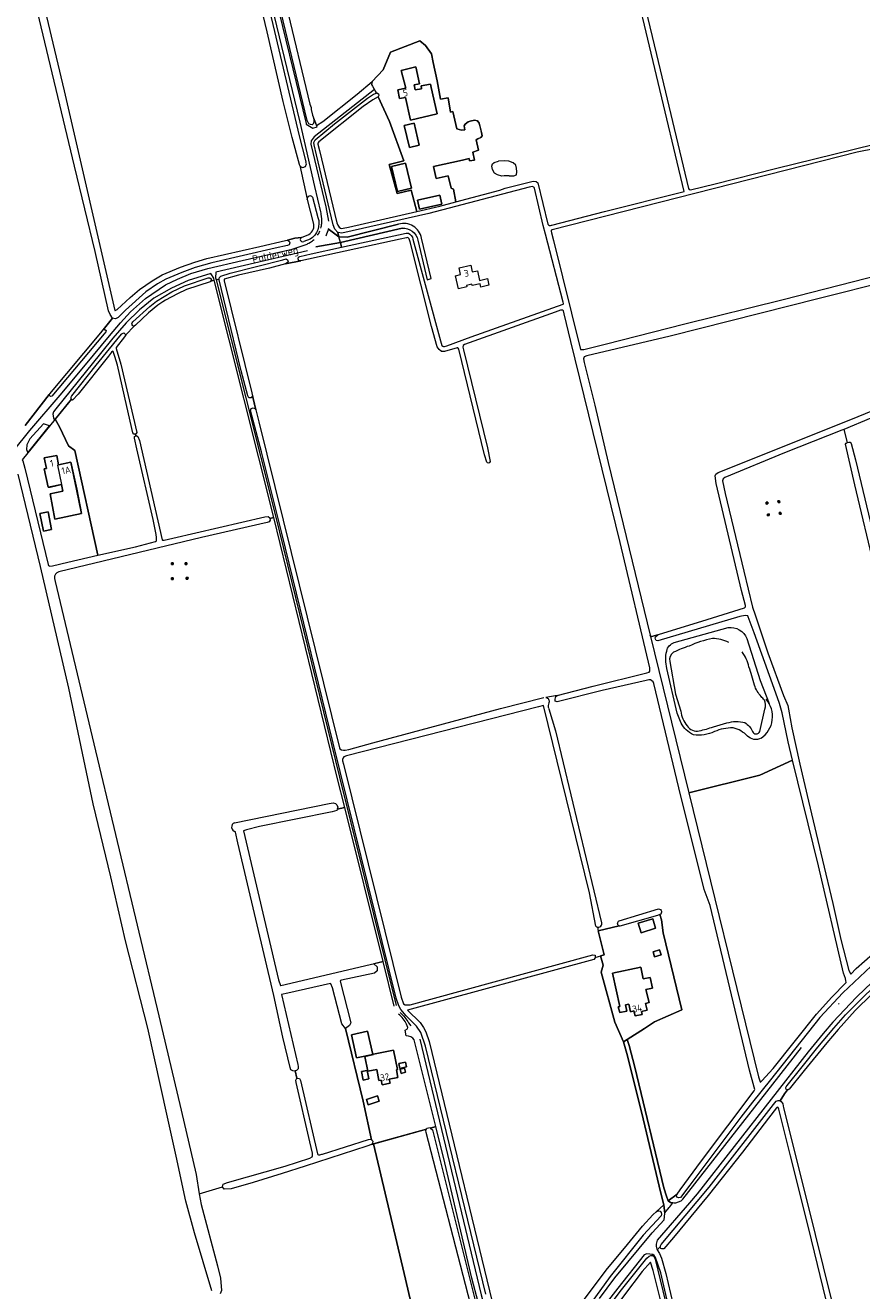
# Model space of a CAD drawing. Header units: metres. Extents: x 209813 to 223847, y 571801 to 587119.
# Tile 176 of 256: x 215761 to 216248, y 577986 to 578724. Entities that reach past the tile are written whole.
import ezdxf
from ezdxf.enums import TextEntityAlignment as Align

# ---------------------------------------------------------------- set-up
doc = ezdxf.new("R2010")
doc.units = ezdxf.units.M
for name, color, linetype, lineweight in [('B-RO-GR-BEPLANTING_CULTUUR_BOSPLANTSOEN-GV', 8, 'Continuous', 0), ('B-RO-GR-BOUWLAND-GV', 8, 'Continuous', 0), ('B-RO-GR-GRAS-GV', 8, 'Continuous', 0), ('B-RO-IE-MEUBILAIR_WEGMEUBILAIR_HOOGSPANNINGSMAST-GV', 8, 'Continuous', 0), ('B-RO-OG-BEBOUWING-GV', 8, 'Continuous', 0), ('B-RO-OG-BEBOUWING-T18', 8, 'Continuous', 0), ('B-RO-OG-TERREIN_CULTUURSCHEIDING-GV', 8, 'Continuous', 0), ('B-RO-OG-TERREIN_ERF-GV', 8, 'Continuous', 0), ('B-RO-OG-TOPOGRAFIE-T18', 8, 'Continuous', 0), ('B-RO-OG-WATER_MEER-GV', 8, 'Continuous', 0), ('B-RO-OG-WEG-GV', 8, 'Continuous', 0), ('B-RO-VH-ONVERHARD-GV', 8, 'Continuous', 0), ('B-RO-VH-VERHARDING_PUIN-GV', 8, 'Continuous', 0)]:
    doc.layers.add(name, color=color, linetype=linetype, lineweight=lineweight)
doc.styles.add('NLCS-ISO-M200-T18', font='txt', dxfattribs={"height": 0.36})

msp = doc.modelspace()

# ---------------------------------------------------------------- linework, layer by layer
at = {"layer": 'B-RO-GR-BEPLANTING_CULTUUR_BOSPLANTSOEN-GV', "flags": 128}
msp.add_lwpolyline([(216129.526, 578368.402), (216125.997, 578367.396), (216125.322, 578367.515), (216125.005, 578368.183), (216147.626, 578276.168), (216189.102, 578286.65), (216208.164, 578295.344), (216205.556, 578306.035), (216202.122, 578322.786), (216200.425, 578328.399), (216196.386, 578339.856), (216185.746, 578369.492), (216182.327, 578378.814), (216181.996, 578379.326), (216181.633, 578379.471), (216180.488, 578379.589), (216177.41, 578379.001), (216129.56, 578364.907), (216128.524, 578365.06), (216128.203, 578365.864), (216128.014, 578366.621), (216128.319, 578367.345)], close=True, dxfattribs=at)
for points in [[(216139.18, 578363.804), (216170.556, 578372.576)], [(216181.427, 578366.239), (216189.176, 578341.715), (216194.446, 578328.341)], [(216143.175, 578316.929), (216140.785, 578322.663), (216134.811, 578348.814)]]:
    msp.add_lwpolyline(points, dxfattribs=at)
at = {"layer": 'B-RO-GR-BEPLANTING_CULTUUR_BOSPLANTSOEN-GV'}
for points in [[(216170.556, 578372.576, -0.3442174), (216181.427, 578366.239)], [(216134.773, 578358.875, -0.2996974), (216139.18, 578363.804)], [(216134.811, 578348.814, -0.124042), (216134.773, 578358.875)], [(216150.309, 578310.121, -0.1668334), (216143.175, 578316.929)], [(216162.585, 578311.927, -0.1517914), (216150.309, 578310.121)], [(216173.401, 578314.043, 0.1131751), (216162.585, 578311.927)], [(216181.802, 578309.306, 0.1604691), (216173.401, 578314.043)], [(216189.764, 578308.049, -0.3172353), (216181.802, 578309.306)]]:
    msp.add_lwpolyline(points, format="xyb", dxfattribs=at)
msp.add_arc((216181.112, 578320.689), 15.318, 304.39116, 41.070457, dxfattribs=at)
at = {"layer": 'B-RO-GR-BOUWLAND-GV', "flags": 128}
for points in [[(215752.517, 578815.481), (215783.389, 578685.36), (215813.044, 578557.284), (215813.236, 578557.335), (215814.262, 578557.915), (215821.934, 578564.973), (215827.375, 578569.519), (215834.658, 578574.578), (215840.656, 578578.062), (215851.207, 578582.562), (215859.562, 578585.576), (215866.574, 578587.636), (215897.497, 578594.691), (215912.502, 578598.09), (215913.685, 578598.26), (215917.969, 578599.566), (215921.901, 578599.939), (215925.997, 578601.686)], [(215920.58, 578642.462), (215916.342, 578658.257), (215911.169, 578679.073), (215901.878, 578719.824), (215884.952, 578790.449)], [(215928.824, 578608.499), (215925.228, 578621.958)], [(215905.668, 578436.76), (215903.432, 578436.17), (215903.466, 578435.095), (215902.997, 578434.216), (215901.887, 578433.78), (215863.435, 578425.093), (215780.291, 578405.071)], [(215882.783, 578258.858), (215937.88, 578269.955), (215940.187, 578270.515), (215941.653, 578270.129), (215942.458, 578269.234), (215943.017, 578267.876), (215942.658, 578266.797), (215947.052, 578267.672), (215942.686, 578285.212), (215905.668, 578436.76)], [(215777.772, 578401.264), (215778.154, 578399.353), (215800.75, 578304.781), (215838.674, 578146.359), (215851.655, 578091.414), (215860.382, 578053.764), (215862.105, 578042.519), (215875.764, 578046.593), (215876.19, 578048.226), (215878.655, 578049.103), (215912.315, 578058.699), (215926.704, 578063.372), (215928.064, 578064.203), (215928.258, 578064.614), (215928.179, 578066.328), (215926.723, 578072.905), (215918.616, 578107.519), (215918.501, 578108.785), (215919.159, 578109.977), (215918.084, 578114.187), (215917.648, 578114.097), (215916.848, 578114.225), (215915.681, 578114.788), (215915.127, 578116.118), (215910.949, 578133.895), (215905.702, 578158.191), (215884.77, 578247.116), (215883.411, 578253.345), (215883.254, 578253.546)], [(215992.165, 577951.189), (215981.612, 577996.083), (215963.734, 578071.706), (215962.603, 578071.395), (215959.954, 578070.422), (215923.952, 578058.756), (215910.538, 578054.368), (215893.546, 578049.142), (215880.772, 578045.434), (215876.655, 578045.324), (215875.764, 578046.593)], [(215862.105, 578042.519), (215863.278, 578036.285), (215872.765, 578000.575), (215874.505, 577993.411), (215875.241, 577986.268), (215874.471, 577984.365)]]:
    msp.add_lwpolyline(points, dxfattribs=at)
at = {"layer": 'B-RO-GR-BOUWLAND-GV'}
for points in [[(215920.789, 578641.879, -0.075712), (215920.58, 578642.462)], [(215925.228, 578621.958, -0.0309768), (215925.192, 578622.151)], [(215925.997, 578601.686, 0.3643402), (215928.824, 578608.499)], [(215780.291, 578405.071, 0.3541538), (215777.772, 578401.264)]]:
    msp.add_lwpolyline(points, format="xyb", dxfattribs=at)
at = {"layer": 'B-RO-GR-BOUWLAND-GV', "flags": 128}
for points in [[(215846.991, 578410.26), (215846.97, 578409.26), (215845.971, 578409.28), (215845.991, 578410.28)], [(215853.933, 578410.36), (215854.933, 578410.372), (215854.913, 578409.372), (215853.913, 578409.392)], [(215847.04, 578401.557), (215847.019, 578400.557), (215846.02, 578400.577), (215846.04, 578401.577)], [(215854.651, 578401.75), (215855.651, 578401.762), (215855.631, 578400.762), (215854.631, 578400.782)]]:
    msp.add_lwpolyline(points, close=True, dxfattribs=at)
at = {"layer": 'B-RO-GR-BOUWLAND-GV'}
msp.add_arc((215883.878, 578256.279), 2.801, 113.002461, 257.831008, dxfattribs=at)
at = {"layer": 'B-RO-GR-GRAS-GV', "flags": 128}
for points in [[(216251.072, 578997.214), (216188.943, 578981.977), (216182.18, 578979.719), (216183.701, 578974.165), (216184.372, 578973.457), (216184.876, 578971.641), (216199.238, 578912.13), (216209.395, 578869.837), (216209.157, 578868.249), (216128.22, 578796.756), (216110.922, 578780.886), (216128.696, 578706.536), (216147.502, 578628.536)], [(215899.074, 578792.875), (215926.719, 578677.671), (215927.359, 578675.596), (215927.535, 578674.425), (215928.272, 578671.184), (215930.584, 578665.163), (215934.283, 578667.41), (215954.259, 578683.351), (215962.991, 578690.892), (215969.342, 578697.544), (215973.706, 578707.825), (215990.838, 578714.506), (215994.013, 578711.728), (215997.651, 578706.899), (215998.643, 578701.872), (216000.892, 578691.223), (216002.9, 578680.587), (216007.308, 578681.367), (216008.698, 578673.032), (216010.087, 578673.231), (216012.468, 578663.243), (216015.048, 578662.449), (216016.966, 578662.581), (216016.569, 578664.963), (216017.23, 578665.889), (216018.937, 578667.237), (216020.075, 578667.675), (216022.588, 578668.27), (216024.44, 578667.939), (216025.3, 578666.55), (216026.954, 578660.332), (216027.152, 578659.142), (216026.358, 578658.083), (216024.573, 578657.356), (216023.713, 578656.893), (216024.969, 578650.741), (216021.793, 578649.639), (216022.588, 578645.053), (216019.81, 578644.523), (216019.545, 578645.846), (216015.709, 578645.053), (215998.709, 578641.216), (216000.297, 578634.271), (216007.375, 578635.924), (216009.094, 578628.648), (216010.351, 578627.987), (216011.74, 578620.711), (216037.405, 578627.524), (216040.613, 578628.621), (216056.918, 578632.816), (216058.572, 578632.617), (216059.63, 578631.757), (216065.526, 578607.732)], [(216067.486, 578607.032), (216067.721, 578607.106), (216098.399, 578615.023), (216144.958, 578626.733), (216112.668, 578762.094), (216109.293, 578777.6), (216109.081, 578780.458), (216109.449, 578781.769)], [(215760.679, 578490.298), (215774.772, 578508.392), (215775.068, 578508.834), (215804.718, 578544.333), (215806.238, 578545.995), (215811.692, 578552.941), (215810.21, 578554.962), (215809.257, 578557.079), (215801.531, 578591.687), (215789.466, 578641.534), (215765.759, 578740.806)], [(216256.67, 578651.803), (216245.881, 578649.564), (216067.961, 578604.374), (216067.462, 578604.075), (216067.399, 578603.64), (216067.491, 578602.659), (216068.749, 578598.069), (216084.527, 578534.607), (216086.437, 578534.694), (216099.715, 578537.887), (216144.559, 578549.32), (216202.635, 578563.673), (216259.653, 578578.424)], [(216148.605, 578627.645), (216163.023, 578631.246), (216198.185, 578640.119), (216255.98, 578654.326)], [(216042.895, 578635.792), (216040.051, 578635.858), (216038.595, 578635.726), (216036.082, 578636.454), (216034.362, 578637.446), (216033.172, 578639.43), (216032.841, 578641.481), (216033.238, 578642.87), (216034.164, 578643.597), (216036.743, 578644.391)], [(216042.895, 578635.792), (216045.673, 578635.858), (216047.128, 578636.454), (216047.327, 578638.24), (216047.194, 578640.356), (216046.798, 578642.01), (216045.21, 578643.333), (216042.763, 578644.325), (216040.051, 578644.523), (216036.743, 578644.391)], [(216029.846, 578468.988), (216028.448, 578473.265), (216013.494, 578534.825), (216013.218, 578535.413), (216012.954, 578535.656), (216012.553, 578535.656), (216005.104, 578533.371), (216003.368, 578533.371), (216002.139, 578534.6), (216000.962, 578536.099), (215997.534, 578548.029), (215985.093, 578597.445), (215984.501, 578599.148), (215983.961, 578599.685), (215983.693, 578599.819), (215983.113, 578599.765), (215979.244, 578598.878), (215921.39, 578586.392), (215912.429, 578584.624)], [(215912.429, 578584.624), (215903.128, 578582.019), (215885.163, 578577.88), (215876.737, 578575.582), (215876.672, 578575.441), (215876.754, 578574.596), (215892.907, 578509.45), (215895.173, 578499.392), (215896.92, 578492.51), (215943.881, 578302.43), (215944.239, 578301.834), (215945.19, 578301.358), (215946.305, 578301.199), (215947.273, 578301.199), (215949.385, 578301.469), (215963.412, 578305.309), (216037.767, 578325.437), (216063.089, 578331.749)], [(216263.931, 578574.39), (216223.608, 578564.31), (216136.692, 578542.482), (216088.115, 578530.972), (216086.527, 578530.337), (216086.13, 578529.226), (216086.527, 578527.004), (216092.877, 578502.159), (216100.674, 578468.746), (216125.004, 578368.184), (216125.322, 578367.515), (216125.997, 578367.396), (216127.941, 578367.912), (216155.246, 578376.365), (216180.17, 578384.104), (216180.765, 578384.581), (216180.765, 578385.454), (216178.379, 578394.239), (216163.536, 578456.469), (216162.981, 578460.993), (216163.377, 578462.025), (216164.727, 578462.898), (216242.991, 578494.172), (216268.153, 578504.491)], [(216070.791, 578333.048), (216091.78, 578338.508), (216123.228, 578346.158), (216124.598, 578346.653), (216124.891, 578347.214), (216124.972, 578348.417), (216124.931, 578349.101), (216107.527, 578422.12), (216078.925, 578539.248), (216074.897, 578555.391), (216074.489, 578557.225), (216073.946, 578557.596), (216072.778, 578557.525), (216069.651, 578556.375), (216016.761, 578537.547), (216016.046, 578537.046), (216015.877, 578535.936), (216016.17, 578534.517), (216030.163, 578477.292), (216031.732, 578469.401)], [(215824.92, 578485.3), (215824.078, 578485.353), (215823.546, 578486.061), (215819.976, 578501.475), (215814.566, 578525.482), (215813.044, 578530.602), (215811.991, 578533.446), (215811.811, 578533.63), (215811.056, 578533.03), (215809.286, 578530.73), (215791.507, 578508.612), (215788.211, 578505.147), (215787.678, 578505.749), (215778.199, 578494.108), (215780.738, 578489.623), (215785.962, 578478.573), (215789.732, 578475.732), (215803.028, 578414.673), (215824.994, 578419.569), (215836.714, 578422.782), (215837.196, 578423.181), (215837.358, 578423.593), (215837.358, 578424.966), (215837.15, 578426.861), (215835.23, 578435.521), (215825.791, 578476.651), (215824.351, 578482.872), (215824.391, 578483.855), (215825.11, 578484.239)], [(216269.4, 578501.173), (216237.919, 578488.075), (216239.952, 578480.435), (216240.998, 578480.57), (216241.726, 578480.57), (216242.255, 578479.777), (216244.835, 578470.384), (216261.04, 578402.849)], [(216237.919, 578488.075), (216236.777, 578487.6), (216203.36, 578474.344), (216168.594, 578460.057), (216167.562, 578459.342), (216167.244, 578458.152), (216168.832, 578450.69), (216179.785, 578405.526), (216184.683, 578384.472), (216186.294, 578379.946), (216193.755, 578357.88), (216202.884, 578333.036), (216205.265, 578327.162), (216205.82, 578325.098), (216207.646, 578314.144), (216212.409, 578293.031), (216217.33, 578271.441), (216225.585, 578237.071), (216231.538, 578211.75), (216236.221, 578190.795), (216240.904, 578172.777), (216242.016, 578170.555), (216245.27, 578173.889), (216264.637, 578190.954)], [(216256.303, 578406.061), (216244.397, 578455.75), (216238.92, 578479.483), (216239.317, 578480.039), (216239.952, 578480.435)], [(215869.445, 577986.02), (215859.373, 578019.927), (215854.376, 578038.205), (215848.706, 578064.609), (215843.632, 578087.209), (215832.236, 578139.018), (215819.237, 578190.014), (215810.67, 578227.376), (215800.338, 578269.904), (215786.159, 578337.338), (215769.629, 578408.173), (215756.52, 578461.991)], [(216124.295, 578342.2), (216122.779, 578341.816), (216097.075, 578335.815), (216070.93, 578329.285), (216069.724, 578329.662), (216069.662, 578330.906), (216070.024, 578332.319), (216070.791, 578333.048), (216064.169, 578331.86)], [(216130.76, 578205.256), (216131.62, 578202.226), (216132.765, 578194.673), (216143.534, 578149.888), (216127.675, 578142.874), (216121.786, 578138.837), (216111.714, 578132.563), (216112.786, 578129.016), (216116.236, 578116.444), (216133.096, 578046.082), (216134.562, 578041.205), (216135.664, 578038.515), (216140.777, 578042.381), (216142.634, 578044.806), (216155.084, 578061.867), (216185.702, 578102.514), (216186.072, 578103.289), (216185.797, 578104.703), (216183.041, 578114.639), (216159.99, 578210.564), (216156.608, 578220.001), (216141.758, 578279.261), (216127.25, 578340.037)], [(216093.482, 578198.63), (216089.63, 578217.89), (216062.984, 578327.119), (216059.96, 578326.413), (215948.102, 578297.842), (215946.513, 578297.211), (215946.024, 578296.67), (215945.694, 578295.737), (215945.778, 578294.835), (215946.224, 578292.891), (215979.946, 578157.248), (215981.272, 578153.326), (215982.217, 578152.619), (215983.382, 578152.619), (215985.257, 578152.798), (215997.222, 578156.015), (216091.662, 578181.831), (216093.105, 578181.625), (216093.012, 578180.326), (216098.216, 578181.852), (216094.868, 578195.825)], [(216066.024, 578325.118), (216069.834, 578312.418), (216096.818, 578200.421)], [(216107.104, 578201.699), (216130.021, 578208.592)], [(216094.376, 578198.064), (216094.868, 578195.825), (216107.023, 578198.684)], [(216093.012, 578180.326), (216092.991, 578180.037), (216092.201, 578179.19), (215983.576, 578149.54), (215991.02, 578142.445), (215992.957, 578139.562), (215994.349, 578137.026), (215996.293, 578131.384), (216037.24, 577961.937)], [(216081.996, 577974.677), (216100.22, 577998.987), (216110.084, 578010.858), (216120.551, 578023.75), (216126.704, 578030.396), (216133.115, 578036.086), (216131.296, 578043.014), (216120.977, 578086.196), (216111.923, 578122.961), (216109.504, 578131.186), (216104.402, 578142.612), (216096.584, 578171.714), (216097.706, 578175.87), (216096.138, 578181.229)], [(216302.864, 577973.493), (216256.655, 578156.477), (216255.823, 578159.627), (216255.616, 578160), (216254.267, 578158.95), (216244.607, 578149.433), (216234.667, 578138.324), (216228.09, 578130.575), (216214.914, 578114.412), (216206.209, 578103.552), (216205.644, 578103.155), (216205.147, 578103.155), (216203.424, 578100.85), (216200.92, 578096.769), (216201.488, 578096.386), (216202.025, 578095.688), (216202.355, 578094.926), (216202.841, 578092.75), (216216.487, 578038.457), (216269.022, 577825.773)], [(216229.461, 577973.433), (216217.318, 578022.868), (216206.853, 578064.634), (216200.142, 578091.907), (216199.8, 578092.79), (216199.564, 578092.958), (216199.131, 578093.06), (216198.677, 578092.673), (216194.076, 578086.701), (216178.877, 578066.821), (216158.936, 578041.557), (216138.695, 578017.112), (216133.036, 578010.585), (216132.447, 578010.427), (216131.855, 578010.427), (216131.335, 578010.724), (216131.004, 578011.385), (216131.056, 578011.946), (216129.222, 578009.942), (216130.479, 578007.746), (216131.748, 578005.126), (216134.241, 577996.169), (216149.197, 577932.041)], [(216180.226, 577782.624), (216144.961, 577925.652), (216126.78, 577997.958), (216125.31, 578002.781), (216120.427, 577997.266), (216110.176, 577983.771), (216097.935, 577967.102), (216090.563, 577956.313), (216085.819, 577948.244), (216080.061, 577937.902), (216078.401, 577934.6), (216078.253, 577934.386), (216079.354, 577927.546), (216096.391, 577857.599), (216127.694, 577865.83), (216145.15, 577799.45), (216141.256, 577795.786), (216146.688, 577775.127)]]:
    msp.add_lwpolyline(points, dxfattribs=at)
for points in [[(215988.968, 578615.084), (215985.796, 578627.578), (215977.495, 578625.474), (215973.001, 578642.439), (215981.401, 578644.646), (215973.163, 578667.504), (215966.569, 578681.947), (215963.463, 578680.194), (215957.676, 578676.155), (215931.963, 578655.676), (215931.415, 578654.957), (215931.398, 578654.307), (215932.375, 578650.529), (215942.495, 578608.494), (215943.069, 578607.001), (215943.704, 578605.928), (215944.453, 578605.277), (215944.95, 578605.231), (215946.057, 578605.272), (215949.239, 578605.97)], [(215868.794, 578574.434), (215868.52, 578574.138), (215854.841, 578569.509), (215849.424, 578567.101), (215842.517, 578563.352), (215841.006, 578562.493), (215837.964, 578560.374), (215832.673, 578556.082), (215825.048, 578548.827), (215824.314, 578548.31), (215819.334, 578543.184), (215818.672, 578542.103), (215813.668, 578535.819), (215813.662, 578535.275), (215816.538, 578526.044), (215825.86, 578486.244), (215825.265, 578485.278), (215824.92, 578485.3), (215825.11, 578484.239), (215825.432, 578484.411), (215826.287, 578483.983), (215827.274, 578481.624), (215840.643, 578423.701), (215840.86, 578423.468), (215841.822, 578423.468), (215846.727, 578424.636), (215900.407, 578437.102), (215902.414, 578437.337), (215903.419, 578436.599), (215903.432, 578436.17), (215905.668, 578436.76), (215870.969, 578575.041)], [(216193.785, 578444.671), (216192.788, 578444.585), (216192.703, 578445.581), (216193.699, 578445.667)], [(216199.597, 578446.396), (216200.59, 578446.513), (216200.676, 578445.517), (216199.68, 578445.431)], [(216194.565, 578437.807), (216193.568, 578437.721), (216193.483, 578438.718), (216194.479, 578438.803)], [(216200.377, 578439.532), (216201.37, 578439.65), (216201.456, 578438.653), (216200.46, 578438.568)], [(216239.182, 578165.594), (216239.282, 578165.789), (216239.254, 578166.803), (216239.019, 578167.838), (216238.907, 578168.037), (216237.746, 578171.117), (216223.21, 578233.658), (216208.164, 578295.344), (216189.102, 578286.65), (216147.626, 578276.168), (216188.273, 578110.767), (216189.154, 578107.843), (216189.264, 578107.723), (216189.586, 578107.769), (216190.222, 578108.334), (216196.745, 578115.616), (216222.07, 578147.233), (216231.009, 578157.191)], [(215947.052, 578267.672), (215942.658, 578266.797), (215942.375, 578265.949), (215939.772, 578265.211), (215897.27, 578256.687), (215889.737, 578254.768), (215888.056, 578254.157), (215908.329, 578167.296), (215909.539, 578163.905), (215909.783, 578163.881), (215961.924, 578176.173), (215969.384, 578177.964)], [(215919.159, 578109.977), (215920.719, 578109.847), (215921.235, 578108.643), (215931.202, 578065.877), (215931.405, 578065.472), (215931.724, 578065.385), (215932.515, 578065.385), (215933.578, 578065.6), (215934.044, 578065.763), (215960.798, 578074.175), (215962.315, 578074.375), (215962.594, 578074.084), (215957.762, 578096.661), (215947.469, 578138.988), (215945.24, 578141.664), (215939.789, 578162.639), (215939.001, 578164.966), (215938.801, 578165.102), (215913.899, 578159.463), (215910.179, 578158.727), (215919.636, 578117.971), (215919.952, 578116.753), (215919.861, 578115.484), (215918.844, 578114.344), (215918.084, 578114.187)], [(216030.033, 577936.275), (216027.782, 577946.879), (216020.35, 577978.366), (215994.579, 578078.332), (215994.381, 578079.477), (215994.636, 578080.2), (215963.734, 578071.706), (215981.612, 577996.083), (215992.209, 577951.202), (215997.768, 577928.442), (216004.676, 577930.956), (216005.4, 577927.482)]]:
    msp.add_lwpolyline(points, close=True, dxfattribs=at)
at = {"layer": 'B-RO-GR-GRAS-GV'}
for points in [[(216147.502, 578628.536, 0.3250333), (216148.605, 578627.645)], [(216065.526, 578607.732, 0.4030381), (216067.486, 578607.032)], [(216031.732, 578469.401, -0.7850043), (216029.846, 578468.988)], [(216127.25, 578340.037, 0.3093179), (216124.295, 578342.2)], [(216064.169, 578331.86, -0.4711339), (216066.11, 578328.771)], [(216066.11, 578328.771, 0.2055955), (216065.947, 578325.317)], [(216130.021, 578208.592, -0.7613166), (216130.76, 578205.256)], [(216107.023, 578198.684, -0.6398298), (216107.104, 578201.699)]]:
    msp.add_lwpolyline(points, format="xyb", dxfattribs=at)
msp.add_arc((216094.928, 578199.925), 1.942, 221.849056, 12.422567, dxfattribs=at)
at = {"layer": 'B-RO-IE-MEUBILAIR_WEGMEUBILAIR_HOOGSPANNINGSMAST-GV', "flags": 128}
for points in [[(216192.788, 578444.585), (216193.785, 578444.671), (216193.699, 578445.667), (216192.703, 578445.581)], [(216192.788, 578444.585), (216193.785, 578444.671), (216193.699, 578445.667), (216192.703, 578445.581)], [(216199.594, 578446.428), (216199.68, 578445.431), (216200.676, 578445.517), (216200.59, 578446.513)], [(216199.594, 578446.428), (216199.68, 578445.431), (216200.676, 578445.517), (216200.59, 578446.513)], [(216193.485, 578438.686), (216193.568, 578437.721), (216194.565, 578437.807), (216194.479, 578438.803)], [(216193.485, 578438.686), (216193.568, 578437.721), (216194.565, 578437.807), (216194.479, 578438.803)], [(216200.374, 578439.564), (216200.46, 578438.568), (216201.456, 578438.653), (216201.37, 578439.65)], [(216200.374, 578439.564), (216200.46, 578438.568), (216201.456, 578438.653), (216201.37, 578439.65)], [(215846.97, 578409.26), (215846.991, 578410.26), (215845.991, 578410.28), (215845.971, 578409.28)], [(215846.97, 578409.26), (215846.991, 578410.26), (215845.991, 578410.28), (215845.971, 578409.28)], [(215853.933, 578410.392), (215853.913, 578409.392), (215854.913, 578409.372), (215854.933, 578410.372)], [(215853.933, 578410.392), (215853.913, 578409.392), (215854.913, 578409.372), (215854.933, 578410.372)], [(215846.02, 578400.577), (215847.019, 578400.557), (215847.04, 578401.557), (215846.04, 578401.577)], [(215846.02, 578400.577), (215847.019, 578400.557), (215847.04, 578401.557), (215846.04, 578401.577)], [(215854.651, 578401.782), (215854.631, 578400.782), (215855.631, 578400.762), (215855.651, 578401.762)], [(215854.651, 578401.782), (215854.631, 578400.782), (215855.631, 578400.762), (215855.651, 578401.762)]]:
    msp.add_lwpolyline(points, close=True, dxfattribs=at)
at = {"layer": 'B-RO-OG-BEBOUWING-GV', "flags": 128}
for points in [[(215982.543, 578686.89), (215977.981, 578686.027), (215978.968, 578680.809), (215982.489, 578681.475), (215985.402, 578668.344), (216000.916, 578671.995), (215997.321, 578687.272), (215996.951, 578689.231), (215991.491, 578688.198), (215991.792, 578686.608), (215988.012, 578685.893), (215987.447, 578688.883), (215990.642, 578689.544), (215988.4, 578699.306), (215979.999, 578697.298)], [(215984.692, 578652.364), (215990.386, 578653.661), (215987.455, 578666.532), (215981.761, 578665.235)], [(215977.826, 578626.667), (215985.937, 578628.628), (215982.424, 578643.159), (215974.313, 578641.198)], [(216002.457, 578624.558), (215989.402, 578621.728), (215990.541, 578616.476), (216003.596, 578619.306)], [(215771.302, 578428.79), (215776.084, 578429.73), (215774.071, 578439.969), (215769.289, 578439.029)], [(216128.301, 578197.308), (216126.586, 578202.913), (216118.106, 578200.318), (216119.821, 578194.713)], [(216131.414, 578181.838), (216130.613, 578184.697), (216126.788, 578183.625), (216127.589, 578180.766)], [(216107.315, 578148.152), (216111.577, 578149.081), (216110.743, 578152.764), (216112.612, 578153.187), (216113.623, 578148.711), (216115.668, 578149.173), (216116.331, 578146.241), (216120.406, 578147.162), (216120.008, 578148.92), (216123.283, 578149.661), (216122.419, 578153.486), (216124.585, 578153.976), (216122.499, 578161.621), (216126.464, 578162.517), (216125.074, 578168.666), (216121.1, 578167.884), (216119.719, 578174.572), (216103.073, 578171.135), (216107.436, 578151.829), (216106.376, 578151.589)], [(215963.325, 578123.843), (215960.383, 578137.287), (215951.009, 578135.236), (215953.951, 578121.792)], [(215965.655, 578115.059), (215966.992, 578108.562), (215968.319, 578108.835), (215968.875, 578106.134), (215973.416, 578107.068), (215972.948, 578109.344), (215978.022, 578110.388), (215977.115, 578114.855), (215977.806, 578114.964), (215975.496, 578126.341), (215963.827, 578123.94), (215963.873, 578123.718), (215958.719, 578122.657), (215960.501, 578113.999)], [(215960.109, 578114.454), (215956.838, 578113.814), (215957.81, 578108.847), (215961.081, 578109.487)], [(215979.225, 578115.658), (215983.002, 578116.538), (215982.357, 578119.307), (215978.579, 578118.426)], [(215981.884, 578115.741), (215979.391, 578115.126), (215979.969, 578112.783), (215982.462, 578113.398)], [(215967.139, 578096.519), (215966.088, 578099.701), (215959.625, 578097.566), (215960.676, 578094.384)]]:
    msp.add_lwpolyline(points, close=True, dxfattribs=at)
for points in [[(215779.599, 578467.307), (215780.204, 578467.436), (215779.072, 578472.941), (215771.794, 578471.445), (215773.094, 578465.354), (215771.789, 578465.075), (215774.102, 578454.384), (215775.217, 578454.483), (215781.895, 578455.904)], [(215779.599, 578467.307), (215781.895, 578455.904), (215782.725, 578452.009), (215775.306, 578450.429), (215778.04, 578435.769), (215793.472, 578439.052), (215790.711, 578453.289), (215787.387, 578468.913), (215780.204, 578467.436)]]:
    msp.add_lwpolyline(points, dxfattribs=at)
at = {"layer": 'B-RO-OG-TERREIN_CULTUURSCHEIDING-GV', "flags": 128}
msp.add_lwpolyline([(216145.854, 577931.329), (216146.904, 577931.553), (216138.519, 577965.396), (216131.329, 577996.461), (216128.206, 578005.484), (216127.407, 578006.66), (216126.641, 578007.122), (216126.246, 578006.529), (216127.047, 578006.25), (216127.586, 578005.456), (216127.936, 578004.408), (216139.867, 577955.619)], close=True, dxfattribs=at)
at = {"layer": 'B-RO-OG-TERREIN_ERF-GV', "flags": 128}
for points in [[(215998.643, 578701.872), (215997.651, 578706.899), (215994.013, 578711.728), (215990.838, 578714.506), (215973.706, 578707.825), (215969.342, 578697.544), (215962.991, 578690.892), (215962.594, 578688.974), (215963.231, 578688.076), (215965.446, 578684.009), (215965.741, 578684.119), (215966.774, 578683.588), (215966.849, 578682.685), (215966.569, 578681.947), (215973.163, 578667.504), (215981.401, 578644.646), (215973.001, 578642.439), (215977.495, 578625.474), (215985.796, 578627.578), (215988.968, 578615.084), (216002.48, 578618.184), (216011.74, 578620.711), (216010.351, 578627.987), (216009.094, 578628.648), (216007.375, 578635.924), (216000.297, 578634.271), (215998.709, 578641.216), (216015.709, 578645.053), (216019.545, 578645.846), (216019.81, 578644.523), (216022.588, 578645.053), (216021.793, 578649.639), (216024.969, 578650.741), (216023.713, 578656.893), (216024.573, 578657.356), (216026.358, 578658.083), (216027.152, 578659.142), (216026.358, 578662.978), (216025.3, 578666.55), (216024.44, 578667.939), (216022.588, 578668.27), (216020.075, 578667.675), (216018.937, 578667.237), (216017.23, 578665.889), (216016.569, 578664.963), (216016.966, 578662.581), (216015.048, 578662.449), (216012.468, 578663.243), (216010.087, 578673.231), (216008.698, 578673.032), (216007.308, 578681.367), (216002.9, 578680.587), (216000.892, 578691.223)], [(215977.981, 578686.027), (215982.543, 578686.89), (215979.999, 578697.298), (215988.4, 578699.306), (215990.642, 578689.544), (215987.447, 578688.883), (215988.012, 578685.893), (215991.792, 578686.608), (215991.491, 578688.198), (215996.951, 578689.231), (215997.321, 578687.272), (216000.916, 578671.995), (215985.402, 578668.344), (215982.489, 578681.475), (215978.968, 578680.809)], [(215981.761, 578665.235), (215987.455, 578666.532), (215990.386, 578653.661), (215984.692, 578652.364)], [(215974.313, 578641.198), (215982.424, 578643.159), (215985.937, 578628.628), (215977.826, 578626.667)], [(215989.402, 578621.728), (216002.457, 578624.558), (216003.596, 578619.306), (215990.541, 578616.476)], [(216011.593, 578577.647), (216014.605, 578578.336), (216013.723, 578582.196), (216020.45, 578583.734), (216021.332, 578579.873), (216024.354, 578580.564), (216025.651, 578574.89), (216030.194, 578575.928), (216031.074, 578572.078), (216026.394, 578571.008), (216025.955, 578572.929), (216021.344, 578571.875), (216021.17, 578572.635), (216018.07, 578571.927), (216018.244, 578571.167), (216013.438, 578570.068)], [(215776.71, 578408.46), (215785.55, 578410.778), (215803.028, 578414.673), (215789.732, 578475.732), (215785.962, 578478.573), (215780.738, 578489.623), (215778.199, 578494.108), (215758.896, 578470.403), (215759.414, 578469.683), (215760.545, 578465.47), (215774.021, 578409.314), (215774.368, 578408.684), (215775.026, 578408.34)], [(215780.204, 578467.436), (215787.387, 578468.913), (215790.813, 578453.311), (215793.472, 578439.052), (215778.04, 578435.769), (215775.306, 578450.429), (215782.725, 578452.009), (215781.895, 578455.904), (215775.189, 578454.615), (215774.102, 578454.384), (215771.789, 578465.075), (215773.094, 578465.354), (215771.794, 578471.445), (215779.072, 578472.941)], [(215774.071, 578439.969), (215776.084, 578429.73), (215771.302, 578428.79), (215769.289, 578439.029)], [(216118.106, 578200.318), (216126.586, 578202.913), (216128.301, 578197.308), (216119.821, 578194.713)], [(216126.788, 578183.625), (216130.613, 578184.697), (216131.414, 578181.838), (216127.589, 578180.766)], [(216110.614, 578148.871), (216107.315, 578148.152), (216106.376, 578151.589), (216107.436, 578151.829), (216103.073, 578171.135), (216119.719, 578174.572), (216121.1, 578167.884), (216125.074, 578168.666), (216126.464, 578162.517), (216122.499, 578161.621), (216124.585, 578153.976), (216122.419, 578153.486), (216123.283, 578149.661), (216120.008, 578148.92), (216120.406, 578147.162), (216116.331, 578146.241), (216115.668, 578149.173), (216113.623, 578148.711), (216112.612, 578153.187), (216110.743, 578152.764), (216111.577, 578149.081)], [(215951.009, 578135.236), (215960.383, 578137.287), (215963.325, 578123.843), (215953.951, 578121.792)], [(215975.496, 578126.341), (215977.806, 578114.964), (215977.115, 578114.855), (215978.022, 578110.388), (215972.948, 578109.344), (215973.416, 578107.068), (215968.875, 578106.134), (215968.319, 578108.835), (215966.992, 578108.562), (215965.655, 578115.059), (215960.501, 578113.999), (215958.719, 578122.657), (215963.873, 578123.718), (215963.827, 578123.94)], [(215957.81, 578108.847), (215956.838, 578113.814), (215960.109, 578114.454), (215961.081, 578109.487)], [(215982.357, 578119.307), (215983.002, 578116.538), (215979.225, 578115.658), (215978.579, 578118.426)], [(215979.969, 578112.783), (215979.391, 578115.126), (215981.884, 578115.741), (215982.462, 578113.398)], [(215959.625, 578097.566), (215966.088, 578099.701), (215967.139, 578096.519), (215960.676, 578094.384)]]:
    msp.add_lwpolyline(points, close=True, dxfattribs=at)
for points in [[(216056.422, 578629.615), (216054.593, 578629.187), (215996.098, 578613.979), (215945.29, 578602.381), (215943.144, 578602.749), (215943.024, 578602.883), (215943.634, 578600.356), (215948.337, 578600.128), (215978.436, 578607.712)], [(215980.499, 578605.373), (215944.461, 578596.922), (215945.11, 578594.23), (215982.792, 578602.413), (215984.146, 578602.427), (215985.055, 578601.931), (215985.749, 578601.117), (215986.441, 578600.115), (215986.811, 578598.904), (216002.842, 578539.697), (216003.705, 578537.023), (216004.146, 578536.541), (216004.641, 578536.404), (216005.205, 578536.439), (216006.468, 578536.701), (216020.647, 578541.919), (216074.437, 578561.045), (216074.549, 578561.211), (216074.549, 578561.437), (216074.334, 578562.18), (216064.129, 578601.854), (216062.792, 578606.935), (216057.644, 578628.571)], [(216107.023, 578198.684), (216094.868, 578195.825), (216098.216, 578181.852), (216096.138, 578181.229), (216097.706, 578175.87), (216096.584, 578171.714), (216104.402, 578142.612), (216109.504, 578131.186), (216121.786, 578138.837), (216127.675, 578142.874), (216143.534, 578149.888), (216132.765, 578194.673), (216131.62, 578202.226), (216130.76, 578205.256)], [(216130.76, 578205.256), (216129.384, 578204.807), (216107.496, 578198.533)], [(215969.384, 578177.964), (215963.999, 578176.671), (215966.017, 578174.921), (215966.017, 578172.542), (215964.305, 578171.172), (215945.091, 578167.145), (215944.551, 578166.825), (215944.401, 578166.482), (215950.476, 578142.311), (215949.859, 578140.582), (215947.469, 578138.988), (215957.762, 578096.661), (215962.594, 578074.084), (215963.407, 578073.237), (215963.147, 578072.065), (215962.603, 578071.395), (215994.636, 578080.2), (215994.892, 578080.924), (215996.808, 578081.185), (215997.11, 578080.88), (216000.204, 578081.731), (215987.568, 578132.304)], [(215975.854, 578151.973), (215969.384, 578177.964)], [(215982.909, 578134.586), (215982.194, 578137.95), (215983.54, 578138.773), (215983.897, 578139.415), (215983.119, 578141.398)]]:
    msp.add_lwpolyline(points, dxfattribs=at)
at = {"layer": 'B-RO-OG-TERREIN_ERF-GV'}
for points in [[(216057.644, 578628.571, 0.2482173), (216056.422, 578629.615)], [(216107.496, 578198.533, -0.0738896), (216107.023, 578198.684)], [(215983.119, 578141.398, 0.0980206), (215978.435, 578147.306)], [(215987.568, 578132.304, 0.2845696), (215982.909, 578134.586)]]:
    msp.add_lwpolyline(points, format="xyb", dxfattribs=at)
at = {"layer": 'B-RO-OG-WATER_MEER-GV'}
for points in [[(216161.382, 578366.219, 0.0551594), (216147.871, 578361.828)], [(216170.98, 578363.921, 0.1041548), (216161.382, 578366.219)], [(216138.794, 578358.158, 0.2970847), (216136.468, 578352.731)], [(216147.871, 578361.828, 0.0394863), (216138.794, 578358.158)], [(216182.717, 578349.708, 0.105548), (216178.677, 578358.386)], [(216185.895, 578339.027, 0.0095151), (216182.717, 578349.708)], [(216189.775, 578332.363, -0.1061345), (216185.895, 578339.027)], [(216191.692, 578330.33, 0.0546513), (216189.775, 578332.363)], [(216191.855, 578325.097, 0.2532231), (216191.692, 578330.33)], [(216142.925, 578323.831, 0.1305464), (216146.638, 578315.303)], [(216146.638, 578315.303, 0.2966649), (216153.74, 578312.336)], [(216153.74, 578312.336, 0.015462), (216161.925, 578314.699)], [(216169.816, 578316.992, -0.1341762), (216180.355, 578317.208)], [(216180.355, 578317.208, -0.1453184), (216184.726, 578312.039)], [(216184.726, 578312.039, 0.6995976), (216189.007, 578312.066)]]:
    msp.add_lwpolyline(points, format="xyb", dxfattribs=at)
at = {"layer": 'B-RO-OG-WATER_MEER-GV', "flags": 128}
for points in [[(216136.468, 578352.731), (216139.885, 578333.706), (216142.925, 578323.831)], [(216189.007, 578312.066), (216191.855, 578325.097)], [(216161.925, 578314.699), (216169.816, 578316.992)]]:
    msp.add_lwpolyline(points, dxfattribs=at)
at = {"layer": 'B-RO-OG-WEG-GV', "flags": 128}
for points in [[(215933.151, 578614.765), (215929.623, 578629.574), (215921.009, 578667.04), (215905.882, 578729.626), (215867.793, 578886.596), (215866.945, 578889.881), (215863.073, 578888.207), (215861.853, 578887.711), (215864.094, 578879.855), (215864.581, 578880.415), (215866.43, 578880.99), (215866.912, 578880.632), (215867.348, 578880.088), (215886.761, 578799.579), (215888.667, 578790.186), (215904.401, 578727.422), (215920.487, 578659.219), (215924.409, 578643.902)], [(215885.32, 578827.295), (215924.452, 578666.293), (215924.535, 578665.876), (215928.371, 578663.678), (215930.908, 578664.341), (215928.97, 578669.263), (215929.01, 578667.72), (215928.834, 578666.271), (215928.046, 578665.64), (215927.128, 578665.685), (215926.058, 578666.074), (215925.538, 578667.332), (215925.038, 578668.175), (215889.603, 578815.915)], [(215965.446, 578684.009), (215964.305, 578686.104), (215931.89, 578660.651), (215929.226, 578658.526), (215927.471, 578656.3), (215927.251, 578654.347), (215936.051, 578617.789), (215937.644, 578609.468)], [(215937.31, 578604.909), (215943.634, 578600.356), (215943.024, 578602.883), (215941.276, 578604.845), (215940.187, 578607.284), (215930.486, 578648.139), (215929.121, 578653.815), (215929.062, 578655.352), (215929.761, 578656.876), (215941.112, 578666.058), (215960.242, 578681.042), (215963.811, 578683.404), (215965.446, 578684.009)], [(215920.789, 578641.879), (215925.192, 578622.151)], [(215928.298, 578623.368), (215931.407, 578611.622)], [(215933.658, 578610.733), (215933.369, 578613.491)], [(215933.626, 578608.08), (215933.689, 578609.009)], [(215921.901, 578599.939), (215917.969, 578599.566), (215913.685, 578598.26), (215914.602, 578597.743), (215914.976, 578596.727), (215914.633, 578595.627), (215913.585, 578595.221), (215906.452, 578593.665), (215869.486, 578585.197), (215859.811, 578582.416), (215852.068, 578579.494), (215842.78, 578575.523), (215837.866, 578572.851), (215831.012, 578568.231), (215819.143, 578557.545), (215814.865, 578553.213), (215813.438, 578552.5), (215812.47, 578552.607), (215811.692, 578552.941), (215806.238, 578545.995), (215807.107, 578546.212), (215807.867, 578545.644), (215807.82, 578544.881), (215806.82, 578543.791), (215776.338, 578507.523), (215775.521, 578507.231), (215774.826, 578507.744), (215774.772, 578508.392), (215760.679, 578490.298)], [(215931.196, 578601.27), (215931.549, 578601.834)], [(215753.799, 578475.475), (215763.333, 578487.491), (215781.11, 578508.07), (215795.955, 578525.647), (215809.867, 578542.571), (215816.253, 578550.213), (215822.123, 578556.556), (215830.776, 578564.397), (215842.545, 578572.268), (215849.554, 578575.692), (215857.332, 578578.969), (215867.195, 578581.838), (215887.234, 578586.554), (215916.334, 578593.141), (215924.025, 578595.666)], [(215925.218, 578592.075), (215871.947, 578579.633), (215871.754, 578576.388), (215872.018, 578575.311), (215873.745, 578575.753)], [(215921.39, 578586.392), (215920.316, 578586.392), (215919.95, 578587.398), (215920.018, 578588.417), (215920.832, 578588.892), (215927.434, 578590.391), (215945.11, 578594.23), (215944.461, 578596.922), (215930.13, 578594.427)], [(215926.78, 578598.842), (215923.151, 578597.616)], [(215926.041, 578596.586), (215927.097, 578597.218)], [(215873.745, 578575.881), (215874.067, 578576.661), (215874.765, 578577.272), (215880.193, 578579.045), (215910.933, 578586.96), (215912.912, 578587.369), (215913.611, 578586.885), (215913.972, 578585.803), (215913.402, 578585.09), (215912.429, 578584.624), (215921.39, 578586.392)], [(215872.018, 578575.311), (215906.741, 578437.698), (215943.946, 578285.477), (215977.095, 578152.252)], [(216029.224, 577984.08), (215994.023, 578128.58), (215991.478, 578136.582), (215988.859, 578140.314), (215982.895, 578146.281), (215979.807, 578149.975), (215978.481, 578152.186), (215976.934, 578156.569), (215940.324, 578305.147), (215910.328, 578427.574), (215898.457, 578474.973), (215892.005, 578499.032), (215892.385, 578500.172), (215893.636, 578500.548), (215894.628, 578500.319), (215895.173, 578499.392), (215893.23, 578507.573), (215892.395, 578506.499), (215891.153, 578506.499), (215890.422, 578507.688), (215886.719, 578522.258), (215877.875, 578558.241), (215873.745, 578575.165), (215873.745, 578575.881)], [(216260.516, 578181.379), (216237.489, 578159.695), (216224.012, 578145.31), (216195.267, 578108.962), (216184.766, 578095.999), (216177.976, 578087.303), (216148.252, 578047.622), (216142.737, 578040.475), (216141.82, 578040.147), (216140.737, 578040.621), (216140.435, 578041.61), (216140.777, 578042.381)], [(216200.92, 578096.769), (216203.424, 578100.85), (216205.147, 578103.155), (216204.634, 578103.257), (216204.246, 578103.857), (216204.246, 578104.454), (216204.451, 578104.961), (216204.889, 578105.606), (216213.697, 578116.593), (216222.828, 578128.036), (216232.112, 578139.023), (216239.001, 578146.864), (216249.843, 578157.713), (216254.122, 578161.932), (216255.587, 578162.851), (216256.788, 578162.887), (216258.025, 578164.016), (216257.637, 578164.446), (216254.41, 578165.649), (216245.79, 578157.573)], [(216245.343, 578157.112), (216231.625, 578142.614), (216225.893, 578136.026), (216217.17, 578125.41), (216152.406, 578042.652), (216148.013, 578037.299), (216129.144, 578015.601), (216128.665, 578013.247), (216128.641, 578012.083), (216128.841, 578011.014), (216129.052, 578010.262), (216129.222, 578009.942), (216131.056, 578011.946), (216131.085, 578012.253), (216131.493, 578012.959), (216159.523, 578046.479), (216196.959, 578094.671), (216198.637, 578096.502), (216199.763, 578096.971), (216200.621, 578096.971), (216200.92, 578096.769)], [(215984.226, 578142.134), (215985.512, 578140.565)], [(215990.771, 578132.616), (216026.585, 577983.794), (216031.978, 577963.408)], [(216140.777, 578042.381), (216135.664, 578038.515), (216136.883, 578037.537), (216138.848, 578037.287), (216140.152, 578037.248), (216143.077, 578038.522), (216144.176, 578039.372), (216196.686, 578106.541), (216213.277, 578127.897)], [(216028.475, 577965.344), (216021.047, 577993.397), (216005.464, 578060.674), (216000.204, 578081.731), (215997.11, 578080.88), (215998.154, 578079.826), (216031.253, 577947.839), (216031.19, 577946.767), (216030.217, 577945.713), (216028.51, 577945.713), (216027.782, 577946.879), (216030.033, 577936.275), (216031.03, 577936.631), (216033.928, 577940.652), (216038.474, 577941.822), (216034.798, 577948.309), (216034.249, 577949.943), (216028.789, 577964.365)], [(216095.523, 577981.619), (216104.453, 577993.67), (216126.309, 578019.797), (216133.174, 578027.379), (216133.617, 578031.036), (216133.115, 578036.086), (216128.51, 578032.072), (216129.459, 578032.705), (216130.112, 578032.632), (216130.911, 578032.479), (216131.51, 578031.659), (216131.797, 578030.769), (216131.527, 578029.804), (216120.936, 578018.416), (216101.761, 577994.341), (216084.626, 577970.679)], [(216076.93, 577933.82), (216076.725, 577933.835), (216076.23, 577934.707), (216076.197, 577935.596), (216076.682, 577936.76), (216079.116, 577941.351), (216087.737, 577957.078), (216093.802, 577966.65), (216100.481, 577976.172), (216108.339, 577986.702), (216123.18, 578005.053), (216124.482, 578006.24), (216125.407, 578006.558), (216126.119, 578006.533), (216126.641, 578007.122), (216124.951, 578007.445), (216123.103, 578007.568), (216121.615, 578006.994), (216106.186, 577987.597), (216099.401, 577978.818)]]:
    msp.add_lwpolyline(points, dxfattribs=at)
at = {"layer": 'B-RO-OG-WEG-GV'}
for points in [[(215933.369, 578613.491, 0.0318091), (215933.151, 578614.765)], [(215931.407, 578611.622, -0.3494604), (215926.78, 578598.842)], [(215933.072, 578605.413, 0.0684801), (215933.626, 578608.08)], [(215933.689, 578609.009, 0.0434687), (215933.658, 578610.733)], [(215931.549, 578601.834, 0.0548322), (215932.497, 578603.795)], [(215924.025, 578595.666, 0.0554194), (215926.041, 578596.586)], [(215927.097, 578597.218, 0.0648883), (215929.127, 578598.823)], [(216245.79, 578157.573, 0.0175159), (216245.343, 578157.112)], [(216234.891, 578153.014, -0.0129451), (216235.274, 578153.423)], [(215979.381, 578148.232, -0.081231), (215984.226, 578142.134)]]:
    msp.add_lwpolyline(points, format="xyb", dxfattribs=at)
at = {"layer": 'B-RO-OG-WEG-GV', "flags": 128}
for points in [[(215869.03, 578578.945), (215855.776, 578574.91), (215845.989, 578570.369), (215835.767, 578564.461), (215827.397, 578557.777), (215819.493, 578550.22), (215811.753, 578541.318), (215804.576, 578532.283), (215778.552, 578499.951), (215777.152, 578498.234), (215776.866, 578496.935), (215777.162, 578494.827), (215777.713, 578493.511), (215787.678, 578505.749), (215787.519, 578505.902), (215787.423, 578506.722), (215787.644, 578507.385), (215787.926, 578507.701), (215802.046, 578525.539), (215815.973, 578542.392), (215817.131, 578543.742), (215818.266, 578544.253), (215819.334, 578543.184), (215824.314, 578548.31), (215823.43, 578548.47), (215823.037, 578549.014), (215822.877, 578549.497), (215823.007, 578550.073), (215823.392, 578550.666), (215833.306, 578559.705), (215837.213, 578562.705), (215846.25, 578568.211), (215853.53, 578571.653), (215867.338, 578576.437), (215868.317, 578576.383), (215869.162, 578575.749), (215869.046, 578574.708), (215868.794, 578574.434), (215870.969, 578575.041), (215870.697, 578576.124)], [(215771.427, 578491.214), (215763.418, 578482.554), (215761.627, 578479.146), (215761.465, 578476.407), (215762.17, 578474.423), (215774.953, 578490.121)]]:
    msp.add_lwpolyline(points, close=True, dxfattribs=at)
at = {"layer": 'B-RO-OG-WEG-GV'}
for centre, radius, start, end in [((215922.614, 578642.86), 2.072, 208.251501, 29.611301), ((215926.896, 578622.374), 1.719, 35.316571, 189.076072), ((215922.449, 578598.734), 1.323, 114.439477, 303.667631)]:
    msp.add_arc(centre, radius, start, end, dxfattribs=at)
at = {"layer": 'B-RO-VH-ONVERHARD-GV', "flags": 128}
for points in [[(216136.518, 578035.074), (216138.25, 578037.363), (216136.883, 578037.537), (216135.664, 578038.515), (216134.562, 578041.205), (216133.096, 578046.082), (216116.236, 578116.444), (216112.786, 578129.016), (216111.714, 578132.563), (216109.504, 578131.186), (216111.923, 578122.961), (216120.977, 578086.196), (216131.296, 578043.014), (216133.115, 578036.086)], [(216133.115, 578036.086), (216133.567, 578031.541), (216136.2, 578034.674)]]:
    msp.add_lwpolyline(points, dxfattribs=at)
at = {"layer": 'B-RO-VH-ONVERHARD-GV'}
msp.add_lwpolyline([(216136.2, 578034.674, 0.0122559), (216136.518, 578035.074)], format="xyb", dxfattribs=at)
at = {"layer": 'B-RO-VH-VERHARDING_PUIN-GV', "flags": 128}
for points in [[(215978.436, 578607.712), (215948.337, 578600.128), (215943.634, 578600.356)], [(215930.13, 578594.427), (215944.461, 578596.922), (215943.634, 578600.356), (215937.31, 578604.909)], [(215944.461, 578596.922), (215980.499, 578605.373)], [(215989.712, 578598.423), (215994.98, 578575.305), (215997.474, 578576.055), (215991.8, 578599.465)]]:
    msp.add_lwpolyline(points, dxfattribs=at)
at = {"layer": 'B-RO-VH-VERHARDING_PUIN-GV'}
for points in [[(215991.8, 578599.465, 0.4374031), (215978.436, 578607.712)], [(215937.31, 578604.909, -0.0516612), (215936.088, 578600.723)], [(215980.499, 578605.373, -0.3613911), (215989.712, 578598.423)]]:
    msp.add_lwpolyline(points, format="xyb", dxfattribs=at)

# ---------------------------------------------------------------- texts
at = {"layer": 'B-RO-OG-BEBOUWING-T18', "style": 'NLCS-ISO-M200-T18'}
for s, rotation, p in [('5', 10.7, (215982.405, 578684.161)), ('3', 12.9, (216017.978, 578579.066)), ('1', 11.6, (215776.238, 578468.275)), ('1A', 11.6, (215784.601, 578464.256)), ('34', 12.7, (216117.487, 578150.603)), ('32', 11.6, (215970.34, 578110.519))]:
    msp.add_text(s, height=4, rotation=rotation, dxfattribs=at).set_placement(p, align=Align.MIDDLE)
at = {"layer": 'B-RO-OG-TOPOGRAFIE-T18', "style": 'NLCS-ISO-M200-T18'}
msp.add_text('Polderweg', height=4.5, rotation=12.4, dxfattribs=at).set_placement((215906.649, 578589.248), align=Align.MIDDLE)

doc.saveas('drawing.dxf')
